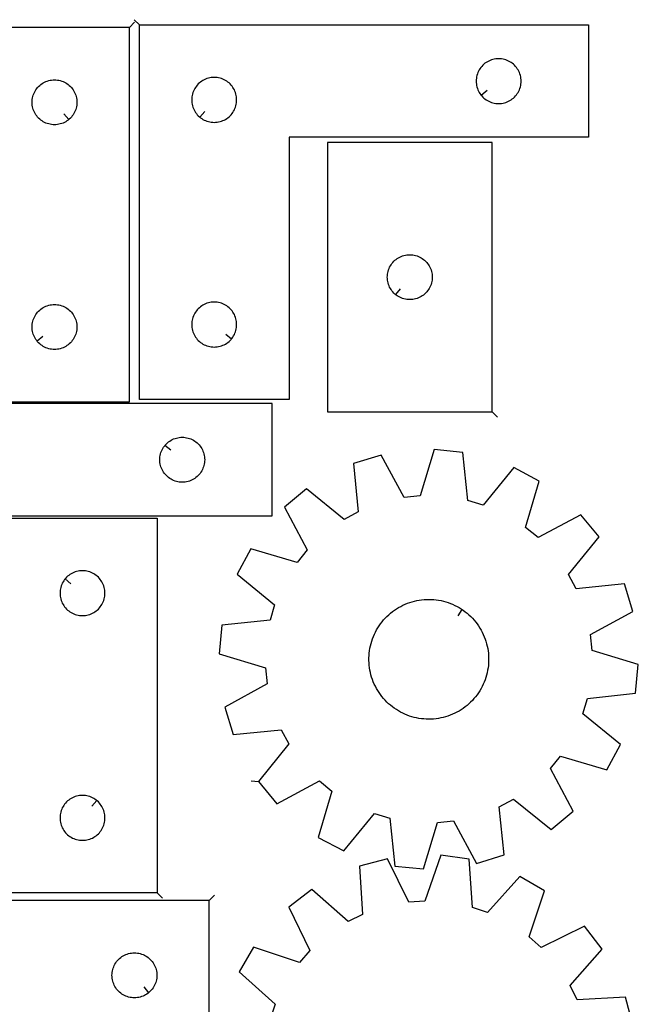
# Model space of a CAD drawing. Header units: millimetres. Extents: x 7 to 1243, y 7 to 1652.
# Tile 14 of 14: x 996 to 1243, y 1255 to 1649. Entities that reach past the tile are written whole.
import ezdxf

# ---------------------------------------------------------------- set-up
doc = ezdxf.new("R2010")
doc.units = ezdxf.units.MM
doc.layers.add('CUT', color=7, linetype='CONTINUOUS', true_color=0x000000)
doc.layers.add('LEADIN', color=1, linetype='CONTINUOUS', true_color=0xff0000)

msp = doc.modelspace()

# ---------------------------------------------------------------- linework, layer by layer
at = {"layer": 'CUT'}
for points in [[(1039.496859, 1646.359427), (859.496859, 1646.359427), (859.496859, 1601.359427), (979.496859, 1601.359427), (979.496859, 1496.359427), (1039.496859, 1496.359427)], [(1043.501636, 1647.322802), (1223.501636, 1647.322802), (1223.501636, 1602.322802), (1103.501636, 1602.322802), (1103.501636, 1497.322802), (1043.501636, 1497.322802)], [(1180.548267, 1619.11632), (1180.735078, 1618.88869), (1181.137675, 1618.458841), (1181.567524, 1618.056244), (1182.022784, 1617.682622), (1182.501504, 1617.339576), (1183.001636, 1617.028573), (1183.521038, 1616.750947), (1184.057486, 1616.507886), (1184.608681, 1616.300431), (1185.172265, 1616.12947), (1185.745824, 1615.995735), (1186.326901, 1615.899798), (1186.913008, 1615.842072), (1187.501636, 1615.822802), (1188.090265, 1615.842072), (1188.676372, 1615.899798), (1189.257449, 1615.995735), (1189.831008, 1616.12947), (1190.394592, 1616.300431), (1190.945787, 1616.507886), (1191.482235, 1616.750947), (1192.001636, 1617.028573), (1192.501769, 1617.339576), (1192.980489, 1617.682622), (1193.435749, 1618.056244), (1193.865598, 1618.458841), (1194.268195, 1618.88869), (1194.641817, 1619.343949), (1194.984863, 1619.82267), (1195.295865, 1620.322802), (1195.573491, 1620.842204), (1195.816552, 1621.378651), (1196.024008, 1621.929847), (1196.194969, 1622.493431), (1196.328704, 1623.066989), (1196.42464, 1623.648066), (1196.482367, 1624.234174), (1196.501636, 1624.822802), (1196.482367, 1625.41143), (1196.42464, 1625.997538), (1196.328704, 1626.578615), (1196.194969, 1627.152174), (1196.024008, 1627.715757), (1195.816552, 1628.266953), (1195.573491, 1628.8034), (1195.295865, 1629.322802), (1194.984863, 1629.822934), (1194.641817, 1630.301655), (1194.268195, 1630.756914), (1193.865598, 1631.186763), (1193.435749, 1631.58936), (1192.980489, 1631.962982), (1192.501769, 1632.306029), (1192.001636, 1632.617031), (1191.482235, 1632.894657), (1190.945787, 1633.137718), (1190.394592, 1633.345173), (1189.831008, 1633.516135), (1189.257449, 1633.64987), (1188.676372, 1633.745806), (1188.090265, 1633.803532), (1187.501636, 1633.822802), (1186.913008, 1633.803532), (1186.326901, 1633.745806), (1185.745824, 1633.64987), (1185.172265, 1633.516135), (1184.608681, 1633.345173), (1184.057486, 1633.137718), (1183.521038, 1632.894657), (1183.001636, 1632.617031), (1182.501504, 1632.306029), (1182.022784, 1631.962982), (1181.567524, 1631.58936), (1181.137675, 1631.186763), (1180.735078, 1630.756914), (1180.361456, 1630.301655), (1180.01841, 1629.822934), (1179.707408, 1629.322802), (1179.429782, 1628.8034), (1179.186721, 1628.266953), (1178.979265, 1627.715757), (1178.808304, 1627.152174), (1178.674569, 1626.578615), (1178.578633, 1625.997538), (1178.520906, 1625.41143), (1178.501636, 1624.822802), (1178.520906, 1624.234174), (1178.578633, 1623.648066), (1178.674569, 1623.066989), (1178.808304, 1622.493431), (1178.979265, 1621.929847), (1179.186721, 1621.378651), (1179.429782, 1620.842204), (1179.707408, 1620.322802), (1180.01841, 1619.82267), (1180.361456, 1619.343949)], [(1015.203341, 1609.406058), (1014.975712, 1609.219247), (1014.496991, 1608.8762), (1013.996859, 1608.565198), (1013.477457, 1608.287572), (1012.94101, 1608.044511), (1012.389814, 1607.837056), (1011.82623, 1607.666094), (1011.252672, 1607.532359), (1010.671594, 1607.436423), (1010.085487, 1607.378696), (1009.496859, 1607.359427), (1008.908231, 1607.378696), (1008.322123, 1607.436423), (1007.741046, 1607.532359), (1007.167487, 1607.666094), (1006.603904, 1607.837056), (1006.052708, 1608.044511), (1005.516261, 1608.287572), (1004.996859, 1608.565198), (1004.496727, 1608.8762), (1004.018006, 1609.219247), (1003.562746, 1609.592868), (1003.132898, 1609.995466), (1002.7303, 1610.425314), (1002.356679, 1610.880574), (1002.013632, 1611.359295), (1001.70263, 1611.859427), (1001.425004, 1612.378829), (1001.181943, 1612.915276), (1000.974488, 1613.466472), (1000.803526, 1614.030055), (1000.669791, 1614.603614), (1000.573855, 1615.184691), (1000.516128, 1615.770799), (1000.496859, 1616.359427), (1000.516128, 1616.948055), (1000.573855, 1617.534162), (1000.669791, 1618.11524), (1000.803526, 1618.688798), (1000.974488, 1619.252382), (1001.181943, 1619.803578), (1001.425004, 1620.340025), (1001.70263, 1620.859427), (1002.013632, 1621.359559), (1002.356679, 1621.83828), (1002.7303, 1622.293539), (1003.132898, 1622.723388), (1003.562746, 1623.125985), (1004.018006, 1623.499607), (1004.496727, 1623.842653), (1004.996859, 1624.153655), (1005.516261, 1624.431281), (1006.052708, 1624.674343), (1006.603904, 1624.881798), (1007.167487, 1625.052759), (1007.741046, 1625.186494), (1008.322123, 1625.28243), (1008.908231, 1625.340157), (1009.496859, 1625.359427), (1010.085487, 1625.340157), (1010.671594, 1625.28243), (1011.252672, 1625.186494), (1011.82623, 1625.052759), (1012.389814, 1624.881798), (1012.94101, 1624.674343), (1013.477457, 1624.431281), (1013.996859, 1624.153655), (1014.496991, 1623.842653), (1014.975712, 1623.499607), (1015.430971, 1623.125985), (1015.86082, 1622.723388), (1016.263417, 1622.293539), (1016.637039, 1621.83828), (1016.980085, 1621.359559), (1017.291087, 1620.859427), (1017.568713, 1620.340025), (1017.811775, 1619.803578), (1018.01923, 1619.252382), (1018.190191, 1618.688798), (1018.323926, 1618.11524), (1018.419862, 1617.534162), (1018.477589, 1616.948055), (1018.496859, 1616.359427), (1018.477589, 1615.770799), (1018.419862, 1615.184691), (1018.323926, 1614.603614), (1018.190191, 1614.030055), (1018.01923, 1613.466472), (1017.811775, 1612.915276), (1017.568713, 1612.378829), (1017.291087, 1611.859427), (1016.980085, 1611.359295), (1016.637039, 1610.880574), (1016.263417, 1610.425314), (1015.86082, 1609.995466), (1015.430971, 1609.592868)], [(1067.795154, 1610.369433), (1068.022784, 1610.182622), (1068.501504, 1609.839576), (1069.001636, 1609.528573), (1069.521038, 1609.250947), (1070.057486, 1609.007886), (1070.608681, 1608.800431), (1071.172265, 1608.62947), (1071.745824, 1608.495735), (1072.326901, 1608.399798), (1072.913008, 1608.342072), (1073.501636, 1608.322802), (1074.090265, 1608.342072), (1074.676372, 1608.399798), (1075.257449, 1608.495735), (1075.831008, 1608.62947), (1076.394592, 1608.800431), (1076.945787, 1609.007886), (1077.482235, 1609.250947), (1078.001636, 1609.528573), (1078.501769, 1609.839576), (1078.980489, 1610.182622), (1079.435749, 1610.556244), (1079.865598, 1610.958841), (1080.268195, 1611.38869), (1080.641817, 1611.843949), (1080.984863, 1612.32267), (1081.295865, 1612.822802), (1081.573491, 1613.342204), (1081.816552, 1613.878651), (1082.024008, 1614.429847), (1082.194969, 1614.993431), (1082.328704, 1615.566989), (1082.42464, 1616.148066), (1082.482367, 1616.734174), (1082.501636, 1617.322802), (1082.482367, 1617.91143), (1082.42464, 1618.497538), (1082.328704, 1619.078615), (1082.194969, 1619.652174), (1082.024008, 1620.215757), (1081.816552, 1620.766953), (1081.573491, 1621.3034), (1081.295865, 1621.822802), (1080.984863, 1622.322934), (1080.641817, 1622.801655), (1080.268195, 1623.256914), (1079.865598, 1623.686763), (1079.435749, 1624.08936), (1078.980489, 1624.462982), (1078.501769, 1624.806029), (1078.001636, 1625.117031), (1077.482235, 1625.394657), (1076.945787, 1625.637718), (1076.394592, 1625.845173), (1075.831008, 1626.016135), (1075.257449, 1626.14987), (1074.676372, 1626.245806), (1074.090265, 1626.303532), (1073.501636, 1626.322802), (1072.913008, 1626.303532), (1072.326901, 1626.245806), (1071.745824, 1626.14987), (1071.172265, 1626.016135), (1070.608681, 1625.845173), (1070.057486, 1625.637718), (1069.521038, 1625.394657), (1069.001636, 1625.117031), (1068.501504, 1624.806029), (1068.022784, 1624.462982), (1067.567524, 1624.08936), (1067.137675, 1623.686763), (1066.735078, 1623.256914), (1066.361456, 1622.801655), (1066.01841, 1622.322934), (1065.707408, 1621.822802), (1065.429782, 1621.3034), (1065.186721, 1620.766953), (1064.979265, 1620.215757), (1064.808304, 1619.652174), (1064.674569, 1619.078615), (1064.578633, 1618.497538), (1064.520906, 1617.91143), (1064.501636, 1617.322802), (1064.520906, 1616.734174), (1064.578633, 1616.148066), (1064.674569, 1615.566989), (1064.808304, 1614.993431), (1064.979265, 1614.429847), (1065.186721, 1613.878651), (1065.429782, 1613.342204), (1065.707408, 1612.822802), (1066.01841, 1612.32267), (1066.361456, 1611.843949), (1066.735078, 1611.38869), (1067.137675, 1610.958841), (1067.567524, 1610.556244)], [(916.691732, 1450.68001), (1096.691732, 1450.68001), (1096.691732, 1495.68001), (976.691732, 1495.68001), (976.691732, 1600.68001), (916.691732, 1600.68001)], [(1184.889481, 1492.302146), (1184.889481, 1600.302146), (1118.889481, 1600.302146), (1118.889481, 1492.302146)], [(1146.182999, 1539.348777), (1145.955369, 1539.535588), (1145.52552, 1539.938185), (1145.122923, 1540.368034), (1144.749301, 1540.823293), (1144.406255, 1541.302014), (1144.095253, 1541.802146), (1143.817627, 1542.321548), (1143.574565, 1542.857995), (1143.36711, 1543.409191), (1143.196149, 1543.972775), (1143.062414, 1544.546333), (1142.966477, 1545.127411), (1142.908751, 1545.713518), (1142.889481, 1546.302146), (1142.908751, 1546.890774), (1142.966477, 1547.476882), (1143.062414, 1548.057959), (1143.196149, 1548.631518), (1143.36711, 1549.195101), (1143.574565, 1549.746297), (1143.817627, 1550.282744), (1144.095253, 1550.802146), (1144.406255, 1551.302278), (1144.749301, 1551.780999), (1145.122923, 1552.236259), (1145.52552, 1552.666107), (1145.955369, 1553.068705), (1146.410628, 1553.442326), (1146.889349, 1553.785373), (1147.389481, 1554.096375), (1147.908883, 1554.374001), (1148.44533, 1554.617062), (1148.996526, 1554.824517), (1149.56011, 1554.995479), (1150.133668, 1555.129214), (1150.714745, 1555.22515), (1151.300853, 1555.282877), (1151.889481, 1555.302146), (1152.478109, 1555.282877), (1153.064217, 1555.22515), (1153.645294, 1555.129214), (1154.218853, 1554.995479), (1154.782436, 1554.824517), (1155.333632, 1554.617062), (1155.870079, 1554.374001), (1156.389481, 1554.096375), (1156.889613, 1553.785373), (1157.368334, 1553.442326), (1157.823594, 1553.068705), (1158.253442, 1552.666107), (1158.656039, 1552.236259), (1159.029661, 1551.780999), (1159.372708, 1551.302278), (1159.68371, 1550.802146), (1159.961336, 1550.282744), (1160.204397, 1549.746297), (1160.411852, 1549.195101), (1160.582814, 1548.631518), (1160.716549, 1548.057959), (1160.812485, 1547.476882), (1160.870212, 1546.890774), (1160.889481, 1546.302146), (1160.870212, 1545.713518), (1160.812485, 1545.127411), (1160.716549, 1544.546333), (1160.582814, 1543.972775), (1160.411852, 1543.409191), (1160.204397, 1542.857995), (1159.961336, 1542.321548), (1159.68371, 1541.802146), (1159.372708, 1541.302014), (1159.029661, 1540.823293), (1158.656039, 1540.368034), (1158.253442, 1539.938185), (1157.823594, 1539.535588), (1157.368334, 1539.161966), (1156.889613, 1538.81892), (1156.389481, 1538.507918), (1155.870079, 1538.230292), (1155.333632, 1537.98723), (1154.782436, 1537.779775), (1154.218853, 1537.608814), (1153.645294, 1537.475079), (1153.064217, 1537.379143), (1152.478109, 1537.321416), (1151.889481, 1537.302146), (1151.300853, 1537.321416), (1150.714745, 1537.379143), (1150.133668, 1537.475079), (1149.56011, 1537.608814), (1148.996526, 1537.779775), (1148.44533, 1537.98723), (1147.908883, 1538.230292), (1147.389481, 1538.507918), (1146.889349, 1538.81892), (1146.410628, 1539.161966)], [(1002.54349, 1520.652944), (1002.356679, 1520.880574), (1002.013632, 1521.359295), (1001.70263, 1521.859427), (1001.425004, 1522.378829), (1001.181943, 1522.915276), (1000.974488, 1523.466472), (1000.803526, 1524.030055), (1000.669791, 1524.603614), (1000.573855, 1525.184691), (1000.516128, 1525.770799), (1000.496859, 1526.359427), (1000.516128, 1526.948055), (1000.573855, 1527.534162), (1000.669791, 1528.11524), (1000.803526, 1528.688798), (1000.974488, 1529.252382), (1001.181943, 1529.803578), (1001.425004, 1530.340025), (1001.70263, 1530.859427), (1002.013632, 1531.359559), (1002.356679, 1531.83828), (1002.7303, 1532.293539), (1003.132898, 1532.723388), (1003.562746, 1533.125985), (1004.018006, 1533.499607), (1004.496727, 1533.842653), (1004.996859, 1534.153655), (1005.516261, 1534.431281), (1006.052708, 1534.674343), (1006.603904, 1534.881798), (1007.167487, 1535.052759), (1007.741046, 1535.186494), (1008.322123, 1535.28243), (1008.908231, 1535.340157), (1009.496859, 1535.359427), (1010.085487, 1535.340157), (1010.671594, 1535.28243), (1011.252672, 1535.186494), (1011.82623, 1535.052759), (1012.389814, 1534.881798), (1012.94101, 1534.674343), (1013.477457, 1534.431281), (1013.996859, 1534.153655), (1014.496991, 1533.842653), (1014.975712, 1533.499607), (1015.430971, 1533.125985), (1015.86082, 1532.723388), (1016.263417, 1532.293539), (1016.637039, 1531.83828), (1016.980085, 1531.359559), (1017.291087, 1530.859427), (1017.568713, 1530.340025), (1017.811775, 1529.803578), (1018.01923, 1529.252382), (1018.190191, 1528.688798), (1018.323926, 1528.11524), (1018.419862, 1527.534162), (1018.477589, 1526.948055), (1018.496859, 1526.359427), (1018.477589, 1525.770799), (1018.419862, 1525.184691), (1018.323926, 1524.603614), (1018.190191, 1524.030055), (1018.01923, 1523.466472), (1017.811775, 1522.915276), (1017.568713, 1522.378829), (1017.291087, 1521.859427), (1016.980085, 1521.359295), (1016.637039, 1520.880574), (1016.263417, 1520.425314), (1015.86082, 1519.995466), (1015.430971, 1519.592868), (1014.975712, 1519.219247), (1014.496991, 1518.8762), (1013.996859, 1518.565198), (1013.477457, 1518.287572), (1012.94101, 1518.044511), (1012.389814, 1517.837056), (1011.82623, 1517.666094), (1011.252672, 1517.532359), (1010.671594, 1517.436423), (1010.085487, 1517.378696), (1009.496859, 1517.359427), (1008.908231, 1517.378696), (1008.322123, 1517.436423), (1007.741046, 1517.532359), (1007.167487, 1517.666094), (1006.603904, 1517.837056), (1006.052708, 1518.044511), (1005.516261, 1518.287572), (1004.996859, 1518.565198), (1004.496727, 1518.8762), (1004.018006, 1519.219247), (1003.562746, 1519.592868), (1003.132898, 1519.995466), (1002.7303, 1520.425314)], [(1080.455006, 1521.61632), (1080.641817, 1521.843949), (1080.984863, 1522.32267), (1081.295865, 1522.822802), (1081.573491, 1523.342204), (1081.816552, 1523.878651), (1082.024008, 1524.429847), (1082.194969, 1524.993431), (1082.328704, 1525.566989), (1082.42464, 1526.148066), (1082.482367, 1526.734174), (1082.501636, 1527.322802), (1082.482367, 1527.91143), (1082.42464, 1528.497538), (1082.328704, 1529.078615), (1082.194969, 1529.652174), (1082.024008, 1530.215757), (1081.816552, 1530.766953), (1081.573491, 1531.3034), (1081.295865, 1531.822802), (1080.984863, 1532.322934), (1080.641817, 1532.801655), (1080.268195, 1533.256914), (1079.865598, 1533.686763), (1079.435749, 1534.08936), (1078.980489, 1534.462982), (1078.501769, 1534.806029), (1078.001636, 1535.117031), (1077.482235, 1535.394657), (1076.945787, 1535.637718), (1076.394592, 1535.845173), (1075.831008, 1536.016135), (1075.257449, 1536.14987), (1074.676372, 1536.245806), (1074.090265, 1536.303532), (1073.501636, 1536.322802), (1072.913008, 1536.303532), (1072.326901, 1536.245806), (1071.745824, 1536.14987), (1071.172265, 1536.016135), (1070.608681, 1535.845173), (1070.057486, 1535.637718), (1069.521038, 1535.394657), (1069.001636, 1535.117031), (1068.501504, 1534.806029), (1068.022784, 1534.462982), (1067.567524, 1534.08936), (1067.137675, 1533.686763), (1066.735078, 1533.256914), (1066.361456, 1532.801655), (1066.01841, 1532.322934), (1065.707408, 1531.822802), (1065.429782, 1531.3034), (1065.186721, 1530.766953), (1064.979265, 1530.215757), (1064.808304, 1529.652174), (1064.674569, 1529.078615), (1064.578633, 1528.497538), (1064.520906, 1527.91143), (1064.501636, 1527.322802), (1064.520906, 1526.734174), (1064.578633, 1526.148066), (1064.674569, 1525.566989), (1064.808304, 1524.993431), (1064.979265, 1524.429847), (1065.186721, 1523.878651), (1065.429782, 1523.342204), (1065.707408, 1522.822802), (1066.01841, 1522.32267), (1066.361456, 1521.843949), (1066.735078, 1521.38869), (1067.137675, 1520.958841), (1067.567524, 1520.556244), (1068.022784, 1520.182622), (1068.501504, 1519.839576), (1069.001636, 1519.528573), (1069.521038, 1519.250947), (1070.057486, 1519.007886), (1070.608681, 1518.800431), (1071.172265, 1518.62947), (1071.745824, 1518.495735), (1072.326901, 1518.399798), (1072.913008, 1518.342072), (1073.501636, 1518.322802), (1074.090265, 1518.342072), (1074.676372, 1518.399798), (1075.257449, 1518.495735), (1075.831008, 1518.62947), (1076.394592, 1518.800431), (1076.945787, 1519.007886), (1077.482235, 1519.250947), (1078.001636, 1519.528573), (1078.501769, 1519.839576), (1078.980489, 1520.182622), (1079.435749, 1520.556244), (1079.865598, 1520.958841), (1080.268195, 1521.38869)], [(1053.738363, 1478.886493), (1053.925174, 1479.114123), (1054.327771, 1479.543971), (1054.757619, 1479.946569), (1055.212879, 1480.32019), (1055.6916, 1480.663237), (1056.191732, 1480.974239), (1056.711134, 1481.251865), (1057.247581, 1481.494926), (1057.798777, 1481.702382), (1058.36236, 1481.873343), (1058.935919, 1482.007078), (1059.516996, 1482.103014), (1060.103104, 1482.160741), (1060.691732, 1482.18001), (1061.28036, 1482.160741), (1061.866468, 1482.103014), (1062.447545, 1482.007078), (1063.021103, 1481.873343), (1063.584687, 1481.702382), (1064.135883, 1481.494926), (1064.67233, 1481.251865), (1065.191732, 1480.974239), (1065.691864, 1480.663237), (1066.170585, 1480.32019), (1066.625844, 1479.946569), (1067.055693, 1479.543971), (1067.45829, 1479.114123), (1067.831912, 1478.658863), (1068.174958, 1478.180142), (1068.48596, 1477.68001), (1068.763586, 1477.160609), (1069.006648, 1476.624161), (1069.214103, 1476.072966), (1069.385064, 1475.509382), (1069.518799, 1474.935823), (1069.614736, 1474.354746), (1069.672462, 1473.768639), (1069.691732, 1473.18001), (1069.672462, 1472.591382), (1069.614736, 1472.005275), (1069.518799, 1471.424197), (1069.385064, 1470.850639), (1069.214103, 1470.287055), (1069.006648, 1469.735859), (1068.763586, 1469.199412), (1068.48596, 1468.68001), (1068.174958, 1468.179878), (1067.831912, 1467.701157), (1067.45829, 1467.245898), (1067.055693, 1466.816049), (1066.625844, 1466.413452), (1066.170585, 1466.03983), (1065.691864, 1465.696784), (1065.191732, 1465.385782), (1064.67233, 1465.108156), (1064.135883, 1464.865095), (1063.584687, 1464.657639), (1063.021103, 1464.486678), (1062.447545, 1464.352943), (1061.866468, 1464.257007), (1061.28036, 1464.19928), (1060.691732, 1464.18001), (1060.103104, 1464.19928), (1059.516996, 1464.257007), (1058.935919, 1464.352943), (1058.36236, 1464.486678), (1057.798777, 1464.657639), (1057.247581, 1464.865095), (1056.711134, 1465.108156), (1056.191732, 1465.385782), (1055.6916, 1465.696784), (1055.212879, 1466.03983), (1054.757619, 1466.413452), (1054.327771, 1466.816049), (1053.925174, 1467.245898), (1053.551552, 1467.701157), (1053.208505, 1468.179878), (1052.897503, 1468.68001), (1052.619877, 1469.199412), (1052.376816, 1469.735859), (1052.169361, 1470.287055), (1051.998399, 1470.850639), (1051.864664, 1471.424197), (1051.768728, 1472.005275), (1051.711001, 1472.591382), (1051.691732, 1473.18001), (1051.711001, 1473.768639), (1051.768728, 1474.354746), (1051.864664, 1474.935823), (1051.998399, 1475.509382), (1052.169361, 1476.072966), (1052.376816, 1476.624161), (1052.619877, 1477.160609), (1052.897503, 1477.68001), (1053.208505, 1478.180142), (1053.551552, 1478.658863)], [(1091.272871, 1344.252016), (1098.628711, 1335.36511), (1115.710327, 1344.511739), (1120.697702, 1340.453566), (1115.214862, 1321.86914), (1125.411643, 1316.473669), (1137.692735, 1331.460903), (1143.853465, 1329.620226), (1145.899933, 1310.352263), (1157.385288, 1309.269637), (1162.996171, 1327.815807), (1169.39234, 1328.472852), (1178.65656, 1311.454725), (1189.681948, 1314.849764), (1187.768416, 1334.131382), (1193.426265, 1337.186121), (1208.497843, 1325.008685), (1217.384749, 1332.364525), (1208.23812, 1349.446141), (1212.296293, 1354.433517), (1230.880719, 1348.950676), (1236.27619, 1359.147458), (1221.288956, 1371.428549), (1223.129633, 1377.58928), (1242.397595, 1379.635747), (1243.480222, 1391.121102), (1224.934052, 1396.731985), (1224.277007, 1403.128155), (1241.295134, 1412.392374), (1237.900095, 1423.417762), (1218.618477, 1421.50423), (1215.563738, 1427.16208), (1227.741174, 1442.233658), (1220.385334, 1451.120563), (1203.303718, 1441.973934), (1198.316342, 1446.032107), (1203.799183, 1464.616533), (1193.602401, 1470.012004), (1181.32131, 1455.02477), (1175.160579, 1456.865447), (1173.114112, 1476.13341), (1161.628757, 1477.216036), (1156.017874, 1458.669867), (1149.621704, 1458.012821), (1140.357485, 1475.030948), (1129.332097, 1471.635909), (1131.245629, 1452.354291), (1125.587779, 1449.299552), (1110.516201, 1461.476988), (1101.629296, 1454.121148), (1110.775925, 1437.039532), (1106.717752, 1432.052156), (1088.133326, 1437.534997), (1082.737855, 1427.338216), (1097.725089, 1415.057124), (1095.884412, 1408.896394), (1076.616449, 1406.849926), (1075.533823, 1395.364571), (1094.079992, 1389.753688), (1094.737038, 1383.357519), (1077.718911, 1374.093299), (1081.113949, 1363.067911), (1100.395568, 1364.981443), (1103.450307, 1359.323594)], [(1050.708693, 1299.725188), (870.708693, 1299.725188), (870.708693, 1344.725188), (990.708693, 1344.725188), (990.708693, 1449.725188), (1050.708693, 1449.725188)], [(1013.755323, 1425.43167), (1013.568513, 1425.20404), (1013.225466, 1424.72532), (1012.914464, 1424.225188), (1012.636838, 1423.705786), (1012.393777, 1423.169338), (1012.186321, 1422.618143), (1012.01536, 1422.054559), (1011.881625, 1421.481), (1011.785689, 1420.899923), (1011.727962, 1420.313816), (1011.708693, 1419.725188), (1011.727962, 1419.136559), (1011.785689, 1418.550452), (1011.881625, 1417.969375), (1012.01536, 1417.395816), (1012.186321, 1416.832232), (1012.393777, 1416.281037), (1012.636838, 1415.744589), (1012.914464, 1415.225188), (1013.225466, 1414.725055), (1013.568513, 1414.246335), (1013.942134, 1413.791075), (1014.344732, 1413.361226), (1014.77458, 1412.958629), (1015.22984, 1412.585007), (1015.708561, 1412.241961), (1016.208693, 1411.930959), (1016.728094, 1411.653333), (1017.264542, 1411.410272), (1017.815737, 1411.202816), (1018.379321, 1411.031855), (1018.95288, 1410.89812), (1019.533957, 1410.802184), (1020.120064, 1410.744457), (1020.708693, 1410.725188), (1021.297321, 1410.744457), (1021.883428, 1410.802184), (1022.464506, 1410.89812), (1023.038064, 1411.031855), (1023.601648, 1411.202816), (1024.152844, 1411.410272), (1024.689291, 1411.653333), (1025.208693, 1411.930959), (1025.708825, 1412.241961), (1026.187546, 1412.585007), (1026.642805, 1412.958629), (1027.072654, 1413.361226), (1027.475251, 1413.791075), (1027.848873, 1414.246335), (1028.191919, 1414.725055), (1028.502921, 1415.225188), (1028.780547, 1415.744589), (1029.023608, 1416.281037), (1029.231064, 1416.832232), (1029.402025, 1417.395816), (1029.53576, 1417.969375), (1029.631696, 1418.550452), (1029.689423, 1419.136559), (1029.708693, 1419.725188), (1029.689423, 1420.313816), (1029.631696, 1420.899923), (1029.53576, 1421.481), (1029.402025, 1422.054559), (1029.231064, 1422.618143), (1029.023608, 1423.169338), (1028.780547, 1423.705786), (1028.502921, 1424.225188), (1028.191919, 1424.72532), (1027.848873, 1425.20404), (1027.475251, 1425.6593), (1027.072654, 1426.089149), (1026.642805, 1426.491746), (1026.187546, 1426.865368), (1025.708825, 1427.208414), (1025.208693, 1427.519416), (1024.689291, 1427.797042), (1024.152844, 1428.040103), (1023.601648, 1428.247559), (1023.038064, 1428.41852), (1022.464506, 1428.552255), (1021.883428, 1428.648191), (1021.297321, 1428.705918), (1020.708693, 1428.725188), (1020.120064, 1428.705918), (1019.533957, 1428.648191), (1018.95288, 1428.552255), (1018.379321, 1428.41852), (1017.815737, 1428.247559), (1017.264542, 1428.040103), (1016.728094, 1427.797042), (1016.208693, 1427.519416), (1015.708561, 1427.208414), (1015.22984, 1426.865368), (1014.77458, 1426.491746), (1014.344732, 1426.089149), (1013.942134, 1425.6593)], [(1172.919551, 1413.139178), (1173.325492, 1412.865525), (1174.114374, 1412.285559), (1174.878943, 1411.673899), (1175.617927, 1411.031562), (1176.330097, 1410.359617), (1177.014266, 1409.659183), (1177.669296, 1408.931425), (1178.294097, 1408.177556), (1178.887628, 1407.398829), (1179.448903, 1406.596541), (1179.976986, 1405.772027), (1180.470998, 1404.926659), (1180.930119, 1404.061845), (1181.353583, 1403.179023), (1181.740685, 1402.279664), (1182.090781, 1401.365264), (1182.403289, 1400.437345), (1182.677689, 1399.497451), (1182.913523, 1398.547148), (1183.1104, 1397.588015), (1183.267991, 1396.621651), (1183.386034, 1395.649663), (1183.464333, 1394.673669), (1183.502757, 1393.695293), (1183.501243, 1392.716164), (1183.459793, 1391.737912), (1183.378475, 1390.762165), (1183.257426, 1389.790547), (1183.096847, 1388.824674), (1182.897005, 1387.866156), (1182.658233, 1386.916586), (1182.380928, 1385.977545), (1182.065551, 1385.050597), (1181.712628, 1384.137284), (1181.322746, 1383.239127), (1180.896554, 1382.357619), (1180.434761, 1381.494229), (1179.938135, 1380.650394), (1179.407505, 1379.827517), (1178.843752, 1379.026969), (1178.247814, 1378.250081), (1177.620685, 1377.498148), (1176.963407, 1376.77242), (1176.277075, 1376.074105), (1175.562831, 1375.404366), (1174.821863, 1374.764318), (1174.055405, 1374.155025), (1173.264733, 1373.577502), (1172.451163, 1373.03271), (1171.616048, 1372.521555), (1170.760779, 1372.04489), (1169.88678, 1371.603506), (1168.995504, 1371.198138), (1168.088436, 1370.829462), (1167.167084, 1370.498091), (1166.232984, 1370.204576), (1165.287688, 1369.949406), (1164.332771, 1369.733006), (1163.369823, 1369.555735), (1162.400445, 1369.417889), (1161.426251, 1369.319698), (1160.448863, 1369.261324), (1159.469907, 1369.242865), (1158.491013, 1369.264352), (1157.51381, 1369.325748), (1156.539924, 1369.426953), (1155.570977, 1369.567796), (1154.608582, 1369.748044), (1153.654339, 1369.967397), (1152.709837, 1370.225489), (1151.776649, 1370.521892), (1150.856327, 1370.856111), (1149.950403, 1371.227591), (1149.060385, 1371.635713), (1148.187755, 1372.079799), (1147.333964, 1372.559107), (1146.500435, 1373.072842), (1145.688553, 1373.620148), (1144.899671, 1374.200114), (1144.135102, 1374.811774), (1143.396117, 1375.454112), (1142.683948, 1376.126056), (1141.999779, 1376.82649), (1141.344749, 1377.554248), (1140.719948, 1378.308117), (1140.126417, 1379.086844), (1139.565142, 1379.889132), (1139.037059, 1380.713646), (1138.543046, 1381.559014), (1138.083926, 1382.423828), (1137.660462, 1383.30665), (1137.27336, 1384.206009), (1136.923263, 1385.120409), (1136.610755, 1386.048328), (1136.336356, 1386.988222), (1136.100521, 1387.938526), (1135.903645, 1388.897658), (1135.746054, 1389.864022), (1135.628011, 1390.836011), (1135.549712, 1391.812005), (1135.511288, 1392.79038), (1135.512802, 1393.769509), (1135.554252, 1394.747761), (1135.635569, 1395.723508), (1135.756618, 1396.695126), (1135.917197, 1397.660999), (1136.117039, 1398.619518), (1136.355812, 1399.569088), (1136.633117, 1400.508128), (1136.948494, 1401.435076), (1137.301417, 1402.348389), (1137.691299, 1403.246547), (1138.117491, 1404.128054), (1138.579284, 1404.991444), (1139.075909, 1405.83528), (1139.60654, 1406.658156), (1140.170293, 1407.458705), (1140.76623, 1408.235592), (1141.39336, 1408.987526), (1142.050638, 1409.713253), (1142.73697, 1410.411568), (1143.451214, 1411.081307), (1144.192182, 1411.721355), (1144.958639, 1412.330648), (1145.749311, 1412.908171), (1146.562882, 1413.452963), (1147.397996, 1413.964118), (1148.253265, 1414.440784), (1149.127265, 1414.882167), (1150.018541, 1415.287535), (1150.925609, 1415.656211), (1151.84696, 1415.987582), (1152.781061, 1416.281097), (1153.726357, 1416.536267), (1154.681273, 1416.752667), (1155.644222, 1416.929938), (1156.6136, 1417.067784), (1157.587794, 1417.165975), (1158.565182, 1417.224349), (1159.544138, 1417.242808), (1160.523032, 1417.221321), (1161.500235, 1417.159925), (1162.47412, 1417.058721), (1163.443067, 1416.917877), (1164.405463, 1416.737629), (1165.359706, 1416.518276), (1166.304208, 1416.260184), (1167.237396, 1415.963781), (1168.157718, 1415.629562), (1169.063642, 1415.258082), (1169.95366, 1414.84996), (1170.82629, 1414.405875), (1171.68008, 1413.926566), (1172.51361, 1413.412831)], [(1026.415175, 1336.678557), (1026.187546, 1336.865368), (1025.708825, 1337.208414), (1025.208693, 1337.519416), (1024.689291, 1337.797042), (1024.152844, 1338.040103), (1023.601648, 1338.247559), (1023.038064, 1338.41852), (1022.464506, 1338.552255), (1021.883428, 1338.648191), (1021.297321, 1338.705918), (1020.708693, 1338.725188), (1020.120064, 1338.705918), (1019.533957, 1338.648191), (1018.95288, 1338.552255), (1018.379321, 1338.41852), (1017.815737, 1338.247559), (1017.264542, 1338.040103), (1016.728094, 1337.797042), (1016.208693, 1337.519416), (1015.708561, 1337.208414), (1015.22984, 1336.865368), (1014.77458, 1336.491746), (1014.344732, 1336.089149), (1013.942134, 1335.6593), (1013.568513, 1335.20404), (1013.225466, 1334.72532), (1012.914464, 1334.225188), (1012.636838, 1333.705786), (1012.393777, 1333.169338), (1012.186321, 1332.618143), (1012.01536, 1332.054559), (1011.881625, 1331.481), (1011.785689, 1330.899923), (1011.727962, 1330.313816), (1011.708693, 1329.725188), (1011.727962, 1329.136559), (1011.785689, 1328.550452), (1011.881625, 1327.969375), (1012.01536, 1327.395816), (1012.186321, 1326.832232), (1012.393777, 1326.281037), (1012.636838, 1325.744589), (1012.914464, 1325.225188), (1013.225466, 1324.725055), (1013.568513, 1324.246335), (1013.942134, 1323.791075), (1014.344732, 1323.361226), (1014.77458, 1322.958629), (1015.22984, 1322.585007), (1015.708561, 1322.241961), (1016.208693, 1321.930959), (1016.728094, 1321.653333), (1017.264542, 1321.410272), (1017.815737, 1321.202816), (1018.379321, 1321.031855), (1018.95288, 1320.89812), (1019.533957, 1320.802184), (1020.120064, 1320.744457), (1020.708693, 1320.725188), (1021.297321, 1320.744457), (1021.883428, 1320.802184), (1022.464506, 1320.89812), (1023.038064, 1321.031855), (1023.601648, 1321.202816), (1024.152844, 1321.410272), (1024.689291, 1321.653333), (1025.208693, 1321.930959), (1025.708825, 1322.241961), (1026.187546, 1322.585007), (1026.642805, 1322.958629), (1027.072654, 1323.361226), (1027.475251, 1323.791075), (1027.848873, 1324.246335), (1028.191919, 1324.725055), (1028.502921, 1325.225188), (1028.780547, 1325.744589), (1029.023608, 1326.281037), (1029.231064, 1326.832232), (1029.402025, 1327.395816), (1029.53576, 1327.969375), (1029.631696, 1328.550452), (1029.689423, 1329.136559), (1029.708693, 1329.725188), (1029.689423, 1330.313816), (1029.631696, 1330.899923), (1029.53576, 1331.481), (1029.402025, 1332.054559), (1029.231064, 1332.618143), (1029.023608, 1333.169338), (1028.780547, 1333.705786), (1028.502921, 1334.225188), (1028.191919, 1334.72532), (1027.848873, 1335.20404), (1027.475251, 1335.6593), (1027.072654, 1336.089149), (1026.642805, 1336.491746)], [(1071.530489, 1296.645315), (891.530489, 1296.645315), (891.530489, 1251.645315), (1011.530489, 1251.645315), (1011.530489, 1146.645315), (1071.530489, 1146.645315)], [(1047.236972, 1259.691946), (1047.009342, 1259.505135), (1046.530621, 1259.162089), (1046.030489, 1258.851087), (1045.511087, 1258.573461), (1044.97464, 1258.3304), (1044.423444, 1258.122944), (1043.85986, 1257.951983), (1043.286302, 1257.818248), (1042.705225, 1257.722312), (1042.119117, 1257.664585), (1041.530489, 1257.645315), (1040.941861, 1257.664585), (1040.355753, 1257.722312), (1039.774676, 1257.818248), (1039.201118, 1257.951983), (1038.637534, 1258.122944), (1038.086338, 1258.3304), (1037.549891, 1258.573461), (1037.030489, 1258.851087), (1036.530357, 1259.162089), (1036.051636, 1259.505135), (1035.596377, 1259.878757), (1035.166528, 1260.281354), (1034.763931, 1260.711203), (1034.390309, 1261.166463), (1034.047263, 1261.645183), (1033.73626, 1262.145315), (1033.458634, 1262.664717), (1033.215573, 1263.201165), (1033.008118, 1263.75236), (1032.837157, 1264.315944), (1032.703422, 1264.889503), (1032.607485, 1265.47058), (1032.549759, 1266.056687), (1032.530489, 1266.645315), (1032.549759, 1267.233944), (1032.607485, 1267.820051), (1032.703422, 1268.401128), (1032.837157, 1268.974687), (1033.008118, 1269.538271), (1033.215573, 1270.089466), (1033.458634, 1270.625914), (1033.73626, 1271.145315), (1034.047263, 1271.645448), (1034.390309, 1272.124168), (1034.763931, 1272.579428), (1035.166528, 1273.009276), (1035.596377, 1273.411874), (1036.051636, 1273.785495), (1036.530357, 1274.128542), (1037.030489, 1274.439544), (1037.549891, 1274.71717), (1038.086338, 1274.960231), (1038.637534, 1275.167687), (1039.201118, 1275.338648), (1039.774676, 1275.472383), (1040.355753, 1275.568319), (1040.941861, 1275.626046), (1041.530489, 1275.645315), (1042.119117, 1275.626046), (1042.705225, 1275.568319), (1043.286302, 1275.472383), (1043.85986, 1275.338648), (1044.423444, 1275.167687), (1044.97464, 1274.960231), (1045.511087, 1274.71717), (1046.030489, 1274.439544), (1046.530621, 1274.128542), (1047.009342, 1273.785495), (1047.464601, 1273.411874), (1047.89445, 1273.009276), (1048.297047, 1272.579428), (1048.670669, 1272.124168), (1049.013716, 1271.645448), (1049.324718, 1271.145315), (1049.602344, 1270.625914), (1049.845405, 1270.089466), (1050.05286, 1269.538271), (1050.223822, 1268.974687), (1050.357557, 1268.401128), (1050.453493, 1267.820051), (1050.511219, 1267.233944), (1050.530489, 1266.645315), (1050.511219, 1266.056687), (1050.453493, 1265.47058), (1050.357557, 1264.889503), (1050.223822, 1264.315944), (1050.05286, 1263.75236), (1049.845405, 1263.201165), (1049.602344, 1262.664717), (1049.324718, 1262.145315), (1049.013716, 1261.645183), (1048.670669, 1261.166463), (1048.297047, 1260.711203), (1047.89445, 1260.281354), (1047.464601, 1259.878757)]]:
    msp.add_lwpolyline(points, close=True, dxfattribs=at)
msp.add_lwpolyline([(1241.322775, 1246.792988), (1238.366007, 1257.943907), (1219.023839, 1256.793697), (1216.195031, 1262.567823), (1228.958445, 1277.146495), (1221.959476, 1286.317094), (1204.529809, 1277.852512), (1199.706669, 1282.104571), (1205.91951, 1300.457855), (1195.943868, 1306.251994), (1183.080212, 1291.761696), (1176.997018, 1293.844349), (1175.713438, 1313.178124), (1164.279826, 1314.713698), (1157.940554, 1296.4037), (1151.523419, 1295.999884), (1142.93883, 1313.370757), (1131.787911, 1310.413989), (1132.93812, 1291.071822), (1127.163994, 1288.243013), (1112.585323, 1301.006427), (1103.414723, 1294.007458), (1111.879305, 1276.577791), (1107.627247, 1271.754651), (1089.273963, 1277.967492), (1083.479823, 1267.991851), (1097.970122, 1255.128194), (1095.887468, 1249.045001)], dxfattribs=at)
at = {"layer": 'LEADIN'}
for p, q in [((1041.380316, 1649.444122), (1043.501636, 1647.322802)), ((1041.618179, 1648.480747), (1039.496859, 1646.359427)), ((1182.867299, 1621.019499), (1180.548267, 1619.11632)), ((1013.300161, 1611.725089), (1015.203341, 1609.406058)), ((1069.698334, 1612.688464), (1067.795154, 1610.369433)), ((1148.086178, 1541.667808), (1146.182999, 1539.348777)), ((1004.862521, 1522.556124), (1002.54349, 1520.652944)), ((1078.135974, 1523.519499), (1080.455006, 1521.61632)), ((1187.010802, 1490.180826), (1184.889481, 1492.302146)), ((1056.057394, 1476.983313), (1053.738363, 1478.886493)), ((1016.074355, 1423.52849), (1013.755323, 1425.43167)), ((1171.242636, 1410.651618), (1172.919551, 1413.139178)), ((1088.28611, 1344.533552), (1091.272871, 1344.252016)), ((1024.511995, 1334.359525), (1026.415175, 1336.678557)), ((1052.830013, 1297.603867), (1050.708693, 1299.725188)), ((1073.651809, 1298.766636), (1071.530489, 1296.645315)), ((1045.333792, 1262.010978), (1047.236972, 1259.691946))]:
    msp.add_line(p, q, dxfattribs=at)

doc.saveas('drawing.dxf')
